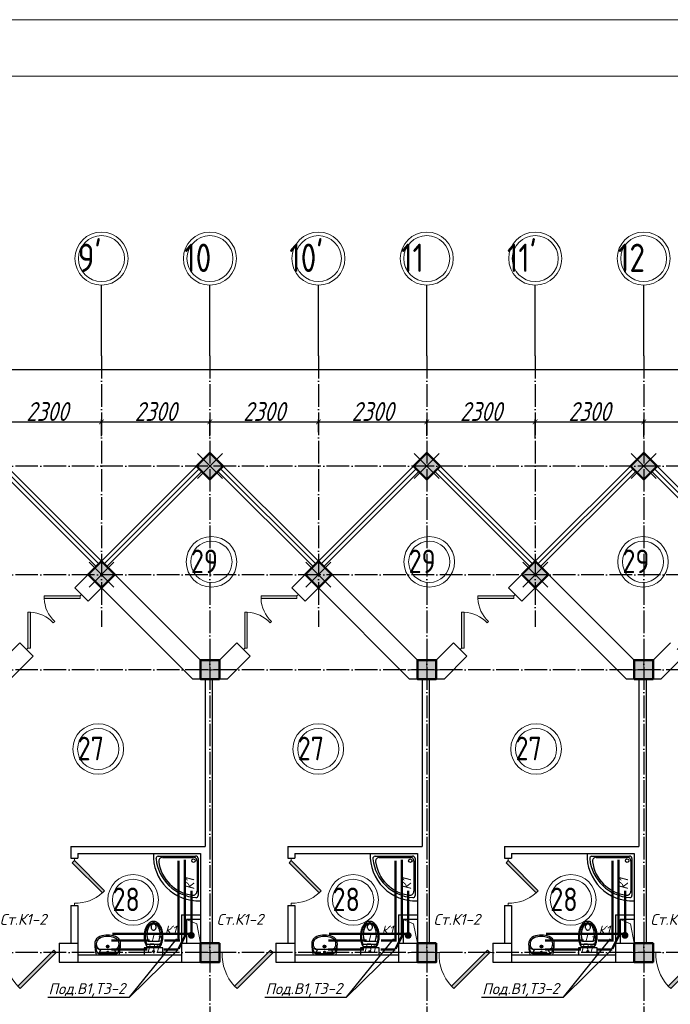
# Model space of a CAD drawing. Extents: x -4445 to 1909585, y 1860 to 289234.
# Tile 74 of 110: x 483681 to 497481, y 248932 to 269814. Entities that reach past the tile are written whole.
import ezdxf

# ---------------------------------------------------------------- set-up
doc = ezdxf.new("R2010")
doc.units = 0
doc.header["$LTSCALE"] = 0.5
doc.header["$MEASUREMENT"] = 0
doc.header["$PDMODE"] = 34
doc.header["$PDSIZE"] = 3
doc.linetypes.add('ACAD_ISO04W100', pattern=[30, 24, -3, 0, -3])
doc.layers.get('0').update_dxf_attribs({"linetype": 'CONTINUOUS', "lineweight": 18})
doc.layers.get('DEFPOINTS').update_dxf_attribs({"color": 2, "linetype": 'CONTINUOUS', "lineweight": 13})
for name, color, linetype in [('kolonn', 7, 'CONTINUOUS'), ('os', 3, 'CONTINUOUS'), ('su', 7, 'CONTINUOUS')]:
    doc.layers.add(name, color=color, linetype=linetype)
doc.layers.add('ВК', color=7, linetype='CONTINUOUS', lineweight=25)
doc.styles.get("Standard").update_dxf_attribs({"font": 'spds.shx', "oblique": 15})
doc.styles.add('Констр', font='isocpeui.ttf')
doc.dimstyles.new('ISO-25', dxfattribs={"dimtxt": 400, "dimasz": 100, "dimexe": 50, "dimexo": 50, "dimgap": 20, "dimtad": 1, "dimdec": 0, "dimtxsty": 'Standard', "dimblk": 'ARCHTICK', "dimcen": 20, "dimclrd": 1, "dimclre": 1, "dimadec": 0, "dimazin": 0, "dimtfac": 1, "dimtdec": 0, "dimtmove": 0, "dimatfit": 3, "dimldrblk": 'ARCHTICK', "dimfxl": 1, "dimarcsym": 0})

# ---------------------------------------------------------------- blocks, each defined once
blk = doc.blocks.new('jfgjhsdf')
blk.add_hatch(color=1).paths.add_polyline_path([(-593, 731), (-637, 687), (0, 50), (44, 94)])
at = {"color": 1}
for p, q in [((0, 1000), (0, 950)), ((0, 50), (0, 0))]:
    blk.add_line(p, q, dxfattribs=at)
blk.add_lwpolyline([(0, 50), (-637, 687), (-593, 731), (44, 94), (0, 50)], dxfattribs=at)
blk.add_arc((-33, 130), 821, 87.662, 132.9147, dxfattribs=at)
blk = doc.blocks.new('ghsdd')
at = {"ltscale": 50}
h = blk.add_hatch(color=256, dxfattribs=at)
h.paths.add_polyline_path([(0, 200), (-200, 200), (-200, 0), (0, 0)])
h.paths.add_polyline_path([(200, 0), (200, 200), (0, 200), (0, 0)])
h.paths.add_polyline_path([(0, 0), (-200, 0), (-200, -200), (0, -200)])
h.paths.add_polyline_path([(0, 0), (0, -200), (200, -200), (200, 0)])
at = {"lineweight": 0}
for p, q in [((0, -374), (0, 374)), ((-374, 0), (374, 0))]:
    blk.add_line(p, q, dxfattribs=at)
at = {"lineweight": 50, "ltscale": 50}
blk.add_lwpolyline([(200, 200), (200, -200), (-200, -200), (-200, 200), (200, 200)], dxfattribs=at)
blk = doc.blocks.new('_ArchTick')
at = {"color": 0, "linetype": 'ByBlock', "const_width": 0.15}
blk.add_lwpolyline([(-0.5, -0.5), (0.5, 0.5)], dxfattribs=at)
blk = doc.blocks.new('*D2661')
at = {"color": 1, "lineweight": -2, "transparency": 16777216}
for p, q in [((483116, 261036), (483116, 261334)), ((483116, 261284), (485416, 261284)), ((485416, 260979), (485416, 261334))]:
    blk.add_line(p, q, dxfattribs=at)
at = {"layer": 'DEFPOINTS', "color": 0, "transparency": 16777216}
for p in [(485416, 261284), (483116, 260986), (485416, 260929)]:
    blk.add_point(p, dxfattribs=at)
at = {"color": 1, "lineweight": -2, "transparency": 16777216, "xscale": 100, "yscale": 100, "zscale": 100, "rotation": 180}
blk.add_blockref('_ArchTick', (483116, 261284), dxfattribs=at)
at = {"color": 1, "lineweight": -2, "transparency": 16777216, "xscale": 100, "yscale": 100, "zscale": 100}
blk.add_blockref('_ArchTick', (485416, 261284), dxfattribs=at)
at = {"color": 0, "transparency": 16777216, "insert": (484266, 261504), "char_height": 400, "attachment_point": 5}
blk.add_mtext('2300', dxfattribs=at)
blk = doc.blocks.new('*D2662')
at = {"color": 1, "lineweight": -2, "transparency": 16777216}
for p, q in [((485416, 260979), (485416, 261334)), ((485416, 261284), (487716, 261284)), ((487716, 260979), (487716, 261334))]:
    blk.add_line(p, q, dxfattribs=at)
at = {"layer": 'DEFPOINTS', "color": 0, "transparency": 16777216}
for p in [(487716, 261284), (485416, 260929), (487716, 260929)]:
    blk.add_point(p, dxfattribs=at)
at = {"color": 1, "lineweight": -2, "transparency": 16777216, "xscale": 100, "yscale": 100, "zscale": 100, "rotation": 180}
blk.add_blockref('_ArchTick', (485416, 261284), dxfattribs=at)
at = {"color": 1, "lineweight": -2, "transparency": 16777216, "xscale": 100, "yscale": 100, "zscale": 100}
blk.add_blockref('_ArchTick', (487716, 261284), dxfattribs=at)
at = {"color": 0, "transparency": 16777216, "insert": (486566, 261504), "char_height": 400, "attachment_point": 5}
blk.add_mtext('2300', dxfattribs=at)
blk = doc.blocks.new('*D2663')
at = {"color": 1, "lineweight": -2, "transparency": 16777216}
for p, q in [((487716, 260979), (487716, 261334)), ((487716, 261284), (490016, 261284)), ((490016, 261064), (490016, 261334))]:
    blk.add_line(p, q, dxfattribs=at)
at = {"layer": 'DEFPOINTS', "color": 0, "transparency": 16777216}
for p in [(490016, 261284), (487716, 260929), (490016, 261014)]:
    blk.add_point(p, dxfattribs=at)
at = {"color": 1, "lineweight": -2, "transparency": 16777216, "xscale": 100, "yscale": 100, "zscale": 100, "rotation": 180}
blk.add_blockref('_ArchTick', (487716, 261284), dxfattribs=at)
at = {"color": 1, "lineweight": -2, "transparency": 16777216, "xscale": 100, "yscale": 100, "zscale": 100}
blk.add_blockref('_ArchTick', (490016, 261284), dxfattribs=at)
at = {"color": 0, "transparency": 16777216, "insert": (488866, 261504), "char_height": 400, "attachment_point": 5}
blk.add_mtext('2300', dxfattribs=at)
blk = doc.blocks.new('*D2664')
at = {"color": 1, "lineweight": -2, "transparency": 16777216}
for p, q in [((490016, 261064), (490016, 261334)), ((490016, 261284), (492316, 261284)), ((492316, 260985), (492316, 261334))]:
    blk.add_line(p, q, dxfattribs=at)
at = {"layer": 'DEFPOINTS', "color": 0, "transparency": 16777216}
for p in [(492316, 261284), (490016, 261014), (492316, 260935)]:
    blk.add_point(p, dxfattribs=at)
at = {"color": 1, "lineweight": -2, "transparency": 16777216, "xscale": 100, "yscale": 100, "zscale": 100, "rotation": 180}
blk.add_blockref('_ArchTick', (490016, 261284), dxfattribs=at)
at = {"color": 1, "lineweight": -2, "transparency": 16777216, "xscale": 100, "yscale": 100, "zscale": 100}
blk.add_blockref('_ArchTick', (492316, 261284), dxfattribs=at)
at = {"color": 0, "transparency": 16777216, "insert": (491166, 261504), "char_height": 400, "attachment_point": 5}
blk.add_mtext('2300', dxfattribs=at)
blk = doc.blocks.new('*D2665')
at = {"color": 1, "lineweight": -2, "transparency": 16777216}
for p, q in [((492316, 260985), (492316, 261334)), ((492316, 261284), (494616, 261284)), ((494616, 260945), (494616, 261334))]:
    blk.add_line(p, q, dxfattribs=at)
at = {"layer": 'DEFPOINTS', "color": 0, "transparency": 16777216}
for p in [(494616, 261284), (492316, 260935), (494616, 260895)]:
    blk.add_point(p, dxfattribs=at)
at = {"color": 1, "lineweight": -2, "transparency": 16777216, "xscale": 100, "yscale": 100, "zscale": 100, "rotation": 180}
blk.add_blockref('_ArchTick', (492316, 261284), dxfattribs=at)
at = {"color": 1, "lineweight": -2, "transparency": 16777216, "xscale": 100, "yscale": 100, "zscale": 100}
blk.add_blockref('_ArchTick', (494616, 261284), dxfattribs=at)
at = {"color": 0, "transparency": 16777216, "insert": (493466, 261504), "char_height": 400, "attachment_point": 5}
blk.add_mtext('2300', dxfattribs=at)
blk = doc.blocks.new('*D2666')
at = {"color": 1, "lineweight": -2, "transparency": 16777216}
for p, q in [((494616, 260945), (494616, 261334)), ((494616, 261284), (496916, 261284)), ((496916, 260965), (496916, 261334))]:
    blk.add_line(p, q, dxfattribs=at)
at = {"layer": 'DEFPOINTS', "color": 0, "transparency": 16777216}
for p in [(496916, 261284), (494616, 260895), (496916, 260915)]:
    blk.add_point(p, dxfattribs=at)
at = {"color": 1, "lineweight": -2, "transparency": 16777216, "xscale": 100, "yscale": 100, "zscale": 100, "rotation": 180}
blk.add_blockref('_ArchTick', (494616, 261284), dxfattribs=at)
at = {"color": 1, "lineweight": -2, "transparency": 16777216, "xscale": 100, "yscale": 100, "zscale": 100}
blk.add_blockref('_ArchTick', (496916, 261284), dxfattribs=at)
at = {"color": 0, "transparency": 16777216, "insert": (495766, 261504), "char_height": 400, "attachment_point": 5}
blk.add_mtext('2300', dxfattribs=at)
blk = doc.blocks.new('*D2667')
at = {"color": 1, "lineweight": -2, "transparency": 16777216}
for p, q in [((496916, 260965), (496916, 261334)), ((496916, 261284), (499216, 261284)), ((499216, 260886), (499216, 261334))]:
    blk.add_line(p, q, dxfattribs=at)
at = {"layer": 'DEFPOINTS', "color": 0, "transparency": 16777216}
for p in [(499216, 261284), (496916, 260915), (499216, 260836)]:
    blk.add_point(p, dxfattribs=at)
at = {"color": 1, "lineweight": -2, "transparency": 16777216, "xscale": 100, "yscale": 100, "zscale": 100, "rotation": 180}
blk.add_blockref('_ArchTick', (496916, 261284), dxfattribs=at)
at = {"color": 1, "lineweight": -2, "transparency": 16777216, "xscale": 100, "yscale": 100, "zscale": 100}
blk.add_blockref('_ArchTick', (499216, 261284), dxfattribs=at)
at = {"color": 0, "transparency": 16777216, "insert": (498066, 261504), "char_height": 400, "attachment_point": 5}
blk.add_mtext('2300', dxfattribs=at)
blk = doc.blocks.new('*D2693')
at = {"color": 1, "lineweight": -2, "transparency": 16777216}
for p, q in [((469316, 262255), (469316, 262440)), ((556516, 262390), (469316, 262390)), ((556516, 262255), (556516, 262440))]:
    blk.add_line(p, q, dxfattribs=at)
at = {"layer": 'DEFPOINTS', "color": 0, "transparency": 16777216}
for p in [(469316, 262390), (469316, 262205), (556516, 262205)]:
    blk.add_point(p, dxfattribs=at)
at = {"color": 1, "lineweight": -2, "transparency": 16777216, "xscale": 100, "yscale": 100, "zscale": 100, "rotation": 180}
blk.add_blockref('_ArchTick', (469316, 262390), dxfattribs=at)
at = {"color": 1, "lineweight": -2, "transparency": 16777216, "xscale": 100, "yscale": 100, "zscale": 100}
blk.add_blockref('_ArchTick', (556516, 262390), dxfattribs=at)
at = {"color": 0, "transparency": 16777216, "insert": (512916, 262625), "char_height": 400, "attachment_point": 5}
blk.add_mtext('87200', dxfattribs=at)
blk = doc.blocks.new('Podd_igl_as100x100')
for p, q in [((-54, 897), (-54, 104)), ((0, 1000), (0, 0)), ((-80, 808), (-80, 153)), ((0, 0), (-1000, 0)), ((-106, 50), (-891, 50)), ((-158, 74), (-799, 73))]:
    blk.add_line(p, q)
blk.add_circle((-152, 149), 37.8)
for centre, radius, start, end in [((-42, 42), 959, 87.5145, 182.4855), ((-22, 34), 914, 95.7508, 176.1666), ((-67, 71), 821, 97.4497, 172.9032), ((-160, 806), 80.2, 1.4931, 100.036), ((-109, 889), 55.4, 7.9715, 94.7418), ((-891, 93), 43.1, 176.352, 270.7469), ((-799, 157), 84.3, 169.7158, 269.999), ((-155, 149), 75.6, 267.8648, 3.2153), ((-107, 102), 52.6, 270.31, 1.996)]:
    blk.add_arc(centre, radius, start, end)
blk = doc.blocks.new('UM_8')
for p, q in [((244, 0), (-244, 0)), ((-182, -45), (-146, -110)), ((175, -30), (-175, -30)), ((142, -120), (-132, -120)), ((35, -180), (-35, -180)), ((27, -61), (-27, -61)), ((0, -88), (0, -34)), ((0, -145), (0, -215)), ((182, -45), (146, -110))]:
    blk.add_line(p, q)
for centre, radius in [((0, -180), 27), ((0, -61), 17), ((0, -180), 17)]:
    blk.add_circle(centre, radius)
for centre, radius, start, end in [((-244, 0), 0.5, 90, 167.3206), ((244, 0), 0.5, 12.6794, 90), ((894, -257), 1167, 167.3206, 178.6525), ((68, -206), 330, 154.5977, 180.3349), ((-104, -233), 138, 141.0504, 245.2718), ((-175, -90), 60, 90, 154.5977), ((-104, -233), 148, 141.0504, 147.7493), ((-139, -232), 123, 98.7111, 129.9424), ((-139, -232), 113, 86.1548, 129.9424), ((139, -232), 113, 50.0576, 93.8452), ((139, -232), 123, 50.0576, 81.2889), ((104, -233), 138, 294.7282, 38.9496), ((175, -90), 60, 25.4023, 90), ((104, -233), 148, 32.2507, 38.9496), ((-68, -206), 330, 359.6651, 25.4023), ((-894, -257), 1167, 1.3475, 12.6794), ((-104, -234), 169, 178.312, 234.1043), ((-273, -229), 0.5, 358.312, 358.6525), ((-27, -71), 347, 239.6448, 267.5368), ((-27, -71), 317, 244.8898, 267.5368), ((0, 80), 470, 265.1692, 274.8308), ((27, -71), 317, 272.4632, 300.3552), ((27, -71), 347, 272.4632, 300.3552), ((104, -234), 169, 305.8957, 1.688), ((273, -229), 0.5, 181.3475, 181.688), ((0, 80), 500, 265.1692, 274.8308)]:
    blk.add_arc(centre, radius, start, end)
blk = doc.blocks.new('UniTAZZ_3')
for p, q in [((-293, -112), (-293, 112)), ((-230, -144), (-230, 144)), ((-178, -144), (-178, 144)), ((-152, 200), (-152, -200)), ((0, 200), (-152, 200)), ((0, -200), (0, 200)), ((-152, -200), (0, -200))]:
    blk.add_line(p, q)
blk.add_circle((-76, 0), 17)
for centre, radius, start, end in [((-581, 0), 131, 146.9765, 180), ((-581, 0), 131, 180, 213.0235), ((-493, -57), 235, 122.5078, 146.9765), ((-564, 0), 117, 146.9765, 180), ((-575, 0), 87.7, 145.7058, 180), ((-575, 0), 87.7, 180, 214.2942), ((-485, -51), 211, 122.5078, 146.9765), ((-610, 0), 46, 153.6325, 180), ((-610, 0), 46, 180, 206.3675), ((-600, -5), 56.5, 129.8827, 153.6325), ((-507, -46), 170, 121.2723, 145.7058), ((-594, -12), 66, 109.092, 129.8827), ((-435, -148), 343, 104.7867, 122.5078), ((-590, -23), 78.1, 90, 109.092), ((-433, -133), 308, 104.7867, 122.5078), ((-462, -121), 257, 104.1209, 121.2723), ((-590, -23), 78.1, 70.908, 90), ((-586, -12), 66, 50.1173, 70.908), ((-580, -5), 56.5, 26.3675, 50.1173), ((-571, 0), 46, 0, 26.3675), ((-571, 0), 46, 333.6325, 0), ((-432, -238), 378, 90, 104.1209), ((-397, -291), 491, 90, 104.7867), ((-399, -261), 441, 90, 104.7867), ((-432, -238), 378, 75.8791, 90), ((-399, -261), 441, 75.2133, 90), ((-397, -291), 491, 75.2133, 90), ((-403, -121), 257, 64.7964, 75.8791), ((-365, -133), 308, 63.9053, 75.2133), ((-359, -148), 343, 58.1489, 75.2133), ((-493, 57), 235, 213.0235, 237.4922), ((-564, 0), 117, 180, 213.0235), ((-485, 51), 211, 213.0235, 237.4922), ((-600, 5), 56.5, 206.3675, 230.1173), ((-507, 47), 170, 214.2942, 238.7277), ((-594, 12), 66, 230.1173, 250.908), ((-435, 148), 343, 237.4922, 255.2133), ((-590, 24), 78.1, 250.908, 270), ((-433, 132), 308, 237.4922, 255.2133), ((-462, 121), 257, 238.7277, 255.8791), ((-590, 24), 78.1, 270, 289.092), ((-586, 12), 66, 289.092, 309.8827), ((-580, 5), 56.5, 309.8827, 333.6325), ((-432, 238), 378, 255.8791, 270), ((-397, 291), 491, 255.2133, 270), ((-399, 261), 441, 255.2133, 270), ((-432, 238), 378, 270, 284.1209), ((-399, 261), 441, 270, 284.7867), ((-397, 291), 491, 270, 284.7867), ((-403, 121), 257, 284.1209, 295.2036), ((-365, 132), 308, 284.7867, 296.0947), ((-359, 148), 343, 284.7867, 301.8511)]:
    blk.add_arc(centre, radius, start, end)

msp = doc.modelspace()

# ---------------------------------------------------------------- linework, layer by layer
for p, q in [((485415.854, 258328.622), (483115.854, 260628.622)), ((485415.854, 258328.622), (487715.854, 260628.622)), ((490015.854, 258328.622), (487715.854, 260628.622)), ((490015.854, 258328.622), (492315.854, 260628.622)), ((494615.854, 258328.622), (492315.854, 260628.622)), ((494615.854, 258328.622), (496915.854, 260628.622)), ((499215.854, 258328.622), (496915.854, 260628.622))]:
    msp.add_line(p, q)
at = {"color": 1}
for p, q in [((485302.717, 258215.485), (483285.56, 260232.642)), ((485359.286, 258272.053), (483342.129, 260289.21)), ((485472.423, 258272.053), (487489.58, 260289.21)), ((485528.991, 258215.485), (487546.149, 260232.642)), ((489902.717, 258215.485), (487885.56, 260232.642)), ((489959.286, 258272.053), (487942.129, 260289.21)), ((490072.423, 258272.053), (492089.58, 260289.21)), ((490128.991, 258215.485), (492146.149, 260232.642)), ((494502.717, 258215.485), (492485.56, 260232.642)), ((494559.286, 258272.053), (492542.129, 260289.21)), ((494672.423, 258272.053), (496689.58, 260289.21)), ((494728.991, 258215.485), (496746.149, 260232.642)), ((499102.717, 258215.485), (497085.56, 260232.642)), ((499159.286, 258272.053), (497142.129, 260289.21))]:
    msp.add_line(p, q, dxfattribs=at)
at = {"lineweight": 30}
for p, q in [((484850.169, 257762.936), (485415.854, 258328.622)), ((487515.854, 256228.622), (485415.854, 258328.622)), ((489450.169, 257762.936), (490015.854, 258328.622)), ((492115.854, 256228.622), (490015.854, 258328.622)), ((494050.169, 257762.936), (494615.854, 258328.622)), ((496715.854, 256228.622), (494615.854, 258328.622)), ((485133.012, 257480.094), (484850.169, 257762.936)), ((485133.012, 257480.094), (485415.854, 257762.936)), ((487350.169, 255828.622), (485415.854, 257762.936)), ((489733.012, 257480.094), (489450.169, 257762.936)), ((489733.012, 257480.094), (490015.854, 257762.936)), ((491950.169, 255828.622), (490015.854, 257762.936)), ((494333.012, 257480.094), (494050.169, 257762.936)), ((494333.012, 257480.094), (494615.854, 257762.936)), ((496550.169, 255828.622), (494615.854, 257762.936)), ((483315.854, 256228.622), (483683.443, 256596.21)), ((483966.285, 256313.367), (483683.443, 256596.21)), ((487915.854, 256228.622), (488283.443, 256596.21)), ((488566.285, 256313.367), (488283.443, 256596.21)), ((492515.854, 256228.622), (492883.443, 256596.21)), ((493166.285, 256313.367), (492883.443, 256596.21)), ((497115.854, 256228.622), (497483.443, 256596.21)), ((483481.54, 255828.622), (483966.285, 256313.367)), ((488081.54, 255828.622), (488566.285, 256313.367)), ((492681.54, 255828.622), (493166.285, 256313.367)), ((497281.54, 255828.622), (497766.285, 256313.367)), ((487915.854, 256228.622), (487515.854, 256228.622)), ((492515.854, 256228.622), (492115.854, 256228.622)), ((497115.854, 256228.622), (496715.854, 256228.622)), ((488081.54, 255828.622), (487350.169, 255828.622)), ((487615.854, 255828.622), (487615.854, 252278.622)), ((487765.854, 255828.622), (487765.854, 250228.622)), ((492681.54, 255828.622), (491950.169, 255828.622)), ((492215.854, 255828.622), (492215.854, 252278.622)), ((492365.854, 255828.622), (492365.854, 250228.622)), ((497281.54, 255828.622), (496550.169, 255828.622)), ((496815.854, 255828.622), (496815.854, 252278.622)), ((496965.854, 255828.622), (496965.854, 250228.622)), ((484765.854, 252278.622), (487615.854, 252278.622)), ((484765.854, 252278.622), (484765.854, 252028.622)), ((489365.854, 252278.622), (489365.854, 252028.622)), ((489365.854, 252278.622), (492215.854, 252278.622)), ((493965.854, 252278.622), (493965.854, 252028.622)), ((493965.854, 252278.622), (496815.854, 252278.622)), ((484915.854, 252128.622), (487515.854, 252128.622)), ((484915.854, 252128.622), (484915.854, 252028.622)), ((487515.854, 252128.622), (487515.854, 250228.622)), ((489515.854, 252128.622), (489515.854, 252028.622)), ((489515.854, 252128.622), (492115.854, 252128.622)), ((492115.854, 252128.622), (492115.854, 250228.622)), ((494115.854, 252128.622), (494115.854, 252028.622)), ((494115.854, 252128.622), (496715.854, 252128.622)), ((496715.854, 252128.622), (496715.854, 250228.622)), ((484765.854, 252028.622), (484915.854, 252028.622)), ((489365.854, 252028.622), (489515.854, 252028.622)), ((493965.854, 252028.622), (494115.854, 252028.622)), ((484765.854, 251028.622), (484765.854, 250228.622)), ((484765.854, 251028.622), (484915.854, 251028.622)), ((484915.854, 251028.622), (484915.854, 249828.622)), ((489365.854, 251028.622), (489515.854, 251028.622)), ((489365.854, 251028.622), (489365.854, 250228.622)), ((489515.854, 251028.622), (489515.854, 249828.622)), ((493965.854, 251028.622), (494115.854, 251028.622)), ((493965.854, 251028.622), (493965.854, 250228.622)), ((494115.854, 251028.622), (494115.854, 249828.622)), ((487115.854, 250828.622), (487515.854, 250828.622)), ((487115.854, 250828.622), (487115.854, 249828.622)), ((491715.854, 250828.622), (491715.854, 249828.622)), ((491715.854, 250828.622), (492115.854, 250828.622)), ((496315.854, 250828.622), (496315.854, 249828.622)), ((496315.854, 250828.622), (496715.854, 250828.622)), ((487515.854, 250728.622), (487215.854, 250728.622)), ((487215.854, 250728.622), (487215.854, 250228.622)), ((492115.854, 250728.622), (491815.854, 250728.622)), ((491815.854, 250728.622), (491815.854, 250228.622)), ((496715.854, 250728.622), (496415.854, 250728.622)), ((496415.854, 250728.622), (496415.854, 250228.622)), ((484515.854, 250228.622), (484915.854, 250228.622)), ((484515.854, 250228.622), (484515.854, 249828.622)), ((487115.854, 250228.622), (487915.854, 250228.622)), ((487915.854, 250228.622), (487915.854, 249828.622)), ((489115.854, 250228.622), (489115.854, 249828.622)), ((489115.854, 250228.622), (489515.854, 250228.622)), ((491715.854, 250228.622), (492515.854, 250228.622)), ((492515.854, 250228.622), (492515.854, 249828.622)), ((493715.854, 250228.622), (493715.854, 249828.622)), ((493715.854, 250228.622), (494115.854, 250228.622)), ((496315.854, 250228.622), (497115.854, 250228.622)), ((497115.854, 250228.622), (497115.854, 249828.622)), ((484915.854, 249978.622), (487115.854, 249978.622)), ((489515.854, 249978.622), (491715.854, 249978.622)), ((494115.854, 249978.622), (496315.854, 249978.622)), ((484515.854, 249828.622), (487915.854, 249828.622)), ((489115.854, 249828.622), (492515.854, 249828.622)), ((493715.854, 249828.622), (497115.854, 249828.622))]:
    msp.add_line(p, q, dxfattribs=at)
for points in [[(459282.549, 185814.276), (459282.549, 269814.276), (578082.549, 269814.276), (578082.549, 185814.276)], [(463282.549, 187014.276), (463282.549, 268614.276), (576882.549, 268614.276), (576882.549, 187014.276)]]:
    msp.add_lwpolyline(points, close=True)
for points in [[(487998.697, 260345.779), (487715.854, 260628.622), (487433.012, 260345.779), (487715.854, 260062.936)], [(492598.697, 260345.779), (492315.854, 260628.622), (492033.012, 260345.779), (492315.854, 260062.936)], [(497198.697, 260345.779), (496915.854, 260628.622), (496633.012, 260345.779), (496915.854, 260062.936)]]:
    msp.add_lwpolyline(points, close=True, dxfattribs=at)
for points in [[(487515.854, 250228.622), (487436.797, 250637.188), (487215.854, 250728.622)], [(492115.854, 250228.622), (492036.797, 250637.188), (491815.854, 250728.622)], [(496715.854, 250228.622), (496636.797, 250637.188), (496415.854, 250728.622)]]:
    msp.add_lwpolyline(points)
at = {"color": 1}
for centre, radius in [((487748.824, 258316.12), 537.019), ((487748.824, 258316.12), 437.019), ((492367.09, 258316.12), 537.019), ((492367.09, 258316.12), 437.019), ((496901.622, 258316.12), 537.019), ((496901.622, 258316.12), 437.019), ((485346.751, 254346.354), 537.019), ((485346.751, 254346.354), 437.019), ((490014.363, 254346.354), 537.019), ((490014.363, 254346.354), 437.019), ((494632.63, 254346.354), 537.019), ((494632.63, 254346.354), 437.019), ((486085.532, 251146.744), 537.019), ((490753.145, 251146.744), 537.019), ((495371.411, 251146.744), 537.019), ((486085.532, 251146.744), 437.019), ((490753.145, 251146.744), 437.019), ((495371.411, 251146.744), 437.019)]:
    msp.add_circle(centre, radius, dxfattribs=at)
at = {"layer": 'os', "color": 0}
for p, q in [((485415.854, 262684.873), (485415.854, 264184.873)), ((487715.854, 262684.873), (487715.854, 264184.873)), ((490015.854, 262684.873), (490015.854, 264184.873)), ((492315.854, 262684.873), (492315.854, 264184.873)), ((494615.854, 262684.873), (494615.854, 264184.873)), ((496915.854, 262684.873), (496915.854, 264184.873))]:
    msp.add_line(p, q, dxfattribs=at)
at = {"layer": 'os', "color": 3, "linetype": 'ACAD_ISO04W100', "ltscale": 40}
for p, q in [((485415.854, 262684.873), (485415.854, 256940.504)), ((487715.854, 262684.873), (487715.854, 201461.156)), ((490015.854, 262684.873), (490015.854, 256940.504)), ((492315.854, 262684.873), (492315.854, 201461.156)), ((494615.854, 262684.873), (494615.854, 256940.504)), ((496915.854, 262684.873), (496915.854, 201461.156)), ((558481.194, 260343.622), (467065.931, 260343.622)), ((558481.194, 258043.622), (467065.931, 258043.622)), ((558481.194, 256028.622), (467065.931, 256028.622)), ((558481.194, 250028.622), (467065.931, 250028.622))]:
    msp.add_line(p, q, dxfattribs=at)
at = {"layer": 'os', "color": 0, "lineweight": 0}
for centre, radius in [((485415.854, 264747.373), 562.5), ((485415.854, 264747.373), 487.5), ((487715.854, 264747.373), 562.5), ((487715.854, 264747.373), 487.5), ((490015.854, 264747.373), 562.5), ((490015.854, 264747.373), 487.5), ((492315.854, 264747.373), 562.5), ((492315.854, 264747.373), 487.5), ((494615.854, 264747.373), 562.5), ((494615.854, 264747.373), 487.5), ((496915.854, 264747.373), 562.5), ((496915.854, 264747.373), 487.5)]:
    msp.add_circle(centre, radius, dxfattribs=at)
at = {"layer": 'ВК', "color": 7, "ltscale": 10}
for p, q in [((486013.304, 249082.563), (487013.206, 250322.66)), ((490613.304, 249082.563), (491613.206, 250322.66)), ((495213.304, 249082.563), (496213.206, 250322.66)), ((487041.925, 250096.239), (486013.304, 249082.563)), ((491641.925, 250096.239), (490613.304, 249082.563)), ((496241.925, 250096.239), (495213.304, 249082.563)), ((484278.322, 249082.563), (486013.304, 249082.563)), ((488878.322, 249082.563), (490613.304, 249082.563)), ((493478.322, 249082.563), (495213.304, 249082.563))]:
    msp.add_line(p, q, dxfattribs=at)
at = {"layer": 'ВК', "color": 5, "lineweight": 50, "ltscale": 10}
for points in [[(487048.521, 250106.405), (487183.821, 250371.72), (487183.821, 251996.104)], [(491648.521, 250106.405), (491783.821, 250371.72), (491783.821, 251996.104)], [(496248.521, 250106.405), (496383.821, 250371.72), (496383.821, 251996.104)], [(485625.604, 250097.295), (486383.17, 250097.295)], [(486741.332, 250097.295), (487045.55, 250097.295)], [(490225.604, 250097.295), (490983.17, 250097.295)], [(491341.332, 250097.295), (491645.55, 250097.295)], [(494825.604, 250097.295), (495583.17, 250097.295)], [(495941.332, 250097.295), (496245.55, 250097.295)]]:
    msp.add_lwpolyline(points, dxfattribs=at)
at = {"layer": 'ВК', "color": 1, "lineweight": 50, "ltscale": 10}
for points in [[(487051.96, 250287.263), (487051.96, 251977.152)], [(491651.96, 250287.263), (491651.96, 251977.152)], [(496251.96, 250287.263), (496251.96, 251977.152)], [(485629.606, 250285.147), (486436.649, 250285.147)], [(486749.432, 250285.147), (487074.225, 250285.147)], [(490229.606, 250285.147), (491036.649, 250285.147)], [(491349.432, 250285.147), (491674.225, 250285.147)], [(494829.606, 250285.147), (495636.649, 250285.147)], [(495949.432, 250285.147), (496274.225, 250285.147)]]:
    msp.add_lwpolyline(points, dxfattribs=at)
at = {"layer": 'ВК', "color": 34, "lineweight": 50, "ltscale": 10}
for points in [[(487322.021, 251337.557), (487322.021, 250382.95)], [(491922.021, 251337.557), (491922.021, 250382.95)], [(496522.021, 251337.557), (496522.021, 250382.95)], [(485647.121, 250426.747), (487309.047, 250426.747)], [(490247.121, 250426.747), (491909.047, 250426.747)], [(494847.121, 250426.747), (496509.047, 250426.747)]]:
    msp.add_lwpolyline(points, dxfattribs=at)
at = {"layer": 'ВК', "color": 34, "ltscale": 30, "const_width": 69.97}
for points in [[(487282.313, 250393.59, 1), (487358.366, 250394.028, 1)], [(491882.313, 250393.59, 1), (491958.366, 250394.028, 1)], [(496482.313, 250393.59, 1), (496558.366, 250394.028, 1)]]:
    msp.add_lwpolyline(points, format="xyb", close=True, dxfattribs=at)

# ---------------------------------------------------------------- block references
for p, xscale, yscale, zscale, rotation in [((484991.59, 257621.515), -0.8461538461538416, 0.8461538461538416, 0.8461538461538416, 134.9999999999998), ((489591.59, 257621.515), -0.8461538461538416, 0.8461538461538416, 0.8461538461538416, 134.9999999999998), ((494191.59, 257621.515), -0.8461538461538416, 0.8461538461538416, 0.8461538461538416, 134.9999999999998), ((483824.864, 256454.789), 0.8461538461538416, 0.8461538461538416, 0.8461538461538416, 314.9999999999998), ((488424.864, 256454.789), 0.8461538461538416, 0.8461538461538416, 0.8461538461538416, 314.9999999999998), ((493024.864, 256454.789), 0.8461538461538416, 0.8461538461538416, 0.8461538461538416, 314.9999999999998), ((497624.864, 256454.789), 0.8461538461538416, 0.8461538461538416, 0.8461538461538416, 314.9999999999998), ((484515.854, 250028.622), 1.2, 1.2, 1.2, 90), ((489115.854, 250028.622), 1.2, 1.2, 1.2, 90), ((493715.854, 250028.622), 1.2, 1.2, 1.2, 90), ((498315.854, 250028.622), 1.2, 1.2, 1.2, 90)]:
    msp.add_blockref('jfgjhsdf', p, dxfattribs=dict(xscale=xscale, yscale=yscale, zscale=zscale, rotation=rotation))
at = {"rotation": 180}
for p in [(484840.854, 252028.622), (489440.854, 252028.622), (494040.854, 252028.622)]:
    msp.add_blockref('jfgjhsdf', p, dxfattribs=at)
at = {"layer": 'kolonn', "rotation": 45}
for p in [(487715.854, 260345.779), (492315.854, 260345.779), (496915.854, 260345.779), (485415.854, 258045.779), (490015.854, 258045.779), (494615.854, 258045.779)]:
    msp.add_blockref('ghsdd', p, dxfattribs=at)
at = {"layer": 'kolonn'}
for p in [(487715.854, 256028.622), (492315.854, 256028.622), (496915.854, 256028.622), (487715.854, 250028.622), (492315.854, 250028.622), (496915.854, 250028.622)]:
    msp.add_blockref('ghsdd', p, dxfattribs=at)
at = {"layer": 'su'}
for name, p, rotation in [('Podd_igl_as100x100', (487515.854, 252128.622), 90), ('Podd_igl_as100x100', (492115.854, 252128.622), 90), ('Podd_igl_as100x100', (496715.854, 252128.622), 90), ('UniTAZZ_3', (486520.473, 249978.622), 270), ('UniTAZZ_3', (491107.208, 249978.622), 270), ('UniTAZZ_3', (495731.055, 249978.622), 270), ('UM_8', (485546.958, 249978.622), 180), ('UM_8', (490146.958, 249978.622), 180), ('UM_8', (494746.958, 249978.622), 180)]:
    msp.add_blockref(name, p, dxfattribs=dict(at, rotation=rotation))

# ---------------------------------------------------------------- texts
at = {"ltscale": 50}
for s, p in [("9'", (484913.311, 264463.714)), ('10', (487172, 264463.714)), ("10'", (489399.48, 264463.714)), ('11', (491772, 264463.714)), ("11'", (494015.46, 264463.714)), ('12', (496372, 264463.714))]:
    msp.add_text(s, height=600, dxfattribs=at).set_placement(p)
at = {"color": 1}
for s, p in [('29', (487313.116, 258076.58)), ('29', (491931.382, 258076.58)), ('29', (496465.914, 258076.58)), ('27', (484911.043, 254106.814)), ('27', (489578.655, 254106.814)), ('27', (494196.922, 254106.814)), ('28', (485649.824, 250907.204)), ('28', (490317.437, 250907.204)), ('28', (494935.703, 250907.204))]:
    msp.add_text(s, height=500, dxfattribs=at).set_placement(p)
at = {"layer": 'ВК', "color": 34, "ltscale": 30, "style": 'Констр'}
for rotation, p in [(90.3301303, (487385.596, 251356.726)), (90.3301303, (491985.596, 251356.726)), (90.3301303, (496585.596, 251356.726)), (0.3301303, (486752.681, 250399.255)), (0.3301303, (491352.681, 250399.255)), (0.3301303, (495952.681, 250399.255))]:
    msp.add_text('К1', height=200, rotation=rotation, dxfattribs=at).set_placement(p)
at = {"layer": 'ВК', "color": 7, "ltscale": 30, "style": 'Констр'}
for s, p in [('Ст.К1-2', (483259.205, 250613.996)), ('Ст.К1-2', (487859.205, 250613.996)), ('Ст.К1-2', (492459.205, 250613.996)), ('Ст.К1-2', (497059.205, 250613.996)), ('Под.В1,Т3-2', (484291.501, 249143.254)), ('Под.В1,Т3-2', (488891.501, 249143.254)), ('Под.В1,Т3-2', (493491.501, 249143.254))]:
    msp.add_text(s, height=230.85, rotation=0.3301303, dxfattribs=at).set_placement(p)
at = {"layer": 'ВК', "color": 1, "ltscale": 30, "style": 'Констр'}
for p in [(486418.117, 250252.1), (491018.117, 250252.1), (495618.117, 250252.1)]:
    msp.add_text('Т3', height=200, rotation=0.3301303, dxfattribs=at).set_placement(p)
at = {"layer": 'ВК', "color": 5, "ltscale": 30, "style": 'Констр'}
for p in [(486370.818, 250024.962), (490970.818, 250024.962), (495570.818, 250024.962)]:
    msp.add_text('В1', height=200, rotation=0.3301303, dxfattribs=at).set_placement(p)

# ---------------------------------------------------------------- dimensions: what is measured, and where the dimension line sits
dim = msp.add_linear_dim(base=(469315.854, 262389.591), p1=(556515.854, 262204.796), p2=(469315.854, 262204.796), dimstyle='ISO-25')
dim.commit()
dim.dimension.update_dxf_attribs({"geometry": '*D2693', "text_midpoint": (512915.854, 262625.083)})
for base, p1, p2, picture, middle in [((485415.854, 261283.534), (483115.854, 260985.893), (485415.854, 260929.377), '*D2661', (484265.854, 261503.534)), ((487715.854, 261283.534), (485415.854, 260929.377), (487715.854, 260929.377), '*D2662', (486565.854, 261503.534)), ((490015.854, 261283.534), (487715.854, 260929.377), (490015.854, 261013.842), '*D2663', (488865.854, 261503.534)), ((492315.854, 261283.534), (490015.854, 261013.842), (492315.854, 260934.755), '*D2664', (491165.854, 261503.534)), ((494615.854, 261283.534), (492315.854, 260934.755), (494615.854, 260895.213), '*D2665', (493465.854, 261503.534)), ((496915.854, 261283.534), (494615.854, 260895.213), (496915.854, 260914.985), '*D2666', (495765.854, 261503.534)), ((499215.854, 261283.534), (496915.854, 260914.985), (499215.854, 260835.901), '*D2667', (498065.854, 261503.534))]:
    dim = msp.add_linear_dim(base=base, p1=p1, p2=p2, dimstyle='ISO-25', override={"dimtmove": 1})
    dim.commit()
    dim.dimension.update_dxf_attribs({"geometry": picture, "text_midpoint": middle})

doc.saveas('drawing.dxf')
